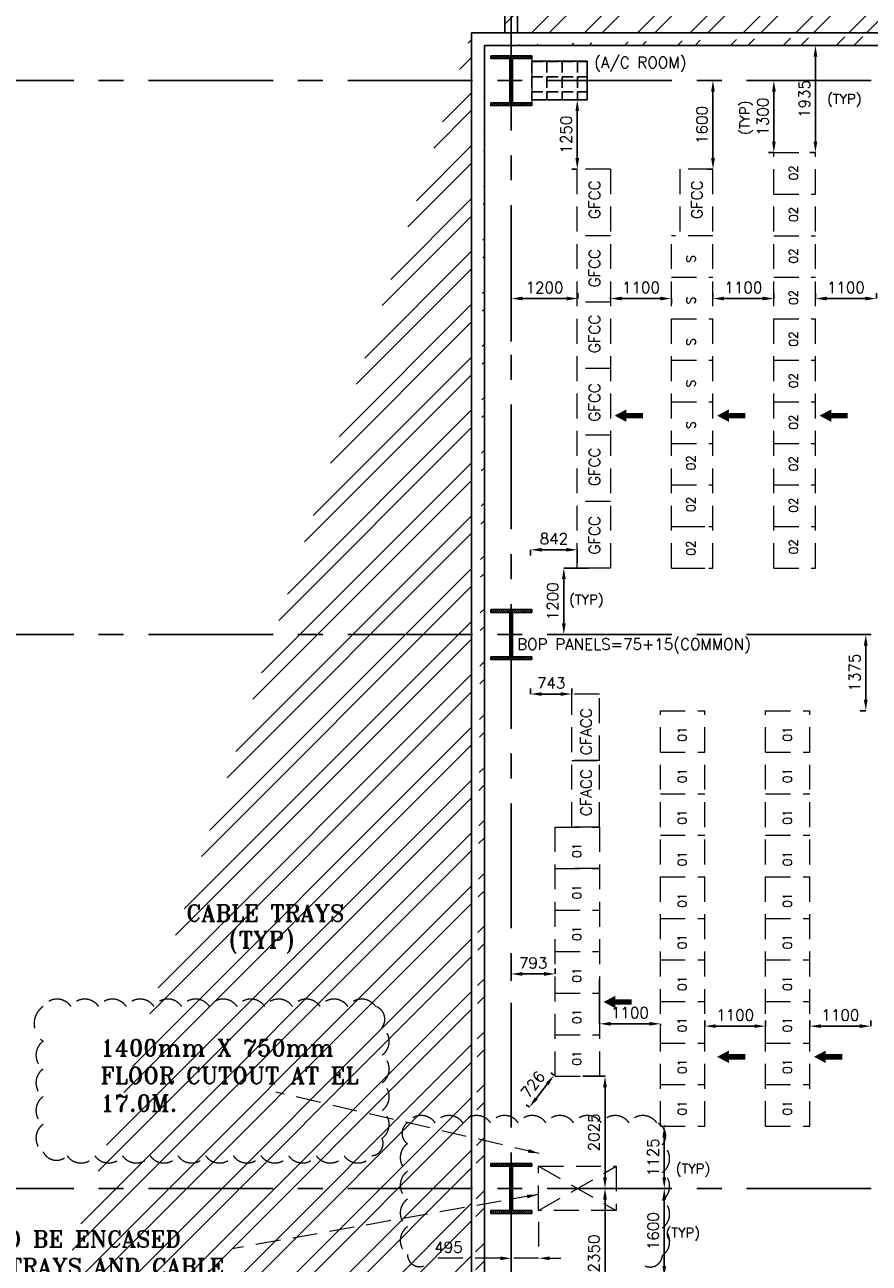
# Model space of a CAD drawing. Header units: inches. Extents: x 0 to 1564127, y -23460 to 23144100.
# Tile 198 of 215: x 1446730 to 1461976, y 301487 to 323845. Entities that reach past the tile are written whole.
import ezdxf

# ---------------------------------------------------------------- set-up
doc = ezdxf.new("R2010")
doc.units = ezdxf.units.IN
doc.header["$LTSCALE"] = 1800
doc.header["$MEASUREMENT"] = 0
doc.linetypes.add('CENTER', pattern=[2, 1.25, -0.25, 0.25, -0.25])
doc.linetypes.add('HIDDEN', pattern=[0.375, 0.25, -0.125])
doc.layers.get('0').update_dxf_attribs({"color": 253, "lineweight": 9})
for name, color, linetype in [('CEN', 2, 'CENTER'), ('COL', 1, 'Continuous'), ('GRID', 251, 'CENTER'), ('PNLDIM', 6, 'Continuous'), ('WALL', 6, 'Continuous'), ('WALLHATCH', 254, 'Continuous')]:
    doc.layers.add(name, color=color, linetype=linetype)
for name, color, linetype, lineweight in [('LAYOUT', 8, 'Continuous', 9), ('PNL', 8, 'HIDDEN', 9), ('PNLTXT', 8, 'Continuous', 9)]:
    doc.layers.add(name, color=color, linetype=linetype, lineweight=lineweight)
doc.styles.add('ROMANS', font='romans.shx')
doc.styles.add('ROMANT', font='romant')
doc.dimstyles.new('STANDARD$0', dxfattribs={"dimtxt": 200, "dimasz": 200, "dimexe": 0, "dimexo": 100, "dimgap": 100, "dimtad": 1, "dimdec": 0, "dimzin": 0, "dimdsep": 46, "dimtxsty": 'ROMANS', "dimcen": 0.09, "dimclrd": 256, "dimclre": 256, "dimclrt": 256, "dimadec": 0, "dimazin": 0, "dimtfac": 1, "dimtdec": 0, "dimtmove": 0, "dimatfit": 3, "dimfxl": 1, "dimtolj": 1, "dimtzin": 0, "dimlwd": -1, "dimlwe": -1, "dimarcsym": 0})
pattern_1 = [(45, (1295337.1, 143111.7), (-477.297, 477.297), []), (45, (1295655.3, 143111.7), (-477.297, 477.297), [])]

# ---------------------------------------------------------------- blocks, each defined once
blk = doc.blocks.new('F-ROW COLUMN')
at = {"layer": 'COL'}
h = blk.add_hatch(dxfattribs=at)
h.set_pattern_fill('ANSI31', color=256, scale=200, angle=180, style=0)
h.set_pattern_definition([(225, (-557328.912, -127499.994), (17.6776695, -17.6776695), [])])
h.paths.add_polyline_path([(370, 450), (0, 450), (0, 400), (22.5, 400), (370, 400)])
h.paths.add_polyline_path([(0, 450), (-370, 450), (-370, 400), (0, 400)])
h.paths.add_polyline_path([(0, 400), (-22.5, 400), (-22.5, 0), (0, 0)])
h.paths.add_polyline_path([(22.5, 400), (0, 400), (0, 0), (22.5, 0)])
h.paths.add_polyline_path([(0, 0), (-22.5, 0), (-22.5, -400), (0, -400)])
h.paths.add_polyline_path([(22.5, 0), (0, 0), (0, -400), (22.5, -400)])
h.paths.add_polyline_path([(0, -400), (-22.5, -400), (-370, -400), (-370, -450), (0, -450)])
h.paths.add_polyline_path([(370, -400), (0, -400), (0, -450), (370, -450)])
at = {"layer": 'CEN'}
for p, q in [((0, -450), (0, 450)), ((191.6, 0), (-191.6, 0))]:
    blk.add_line(p, q, dxfattribs=at)
at = {"layer": 'COL'}
for points in [[(-370, 450), (370, 450), (370, 400), (-370, 400)], [(-22.5, 400), (22.5, 400), (22.5, -400), (-22.5, -400)], [(-370, -400), (370, -400), (370, -450), (-370, -450)]]:
    blk.add_lwpolyline(points, close=True, dxfattribs=at)
blk = doc.blocks.new('*D1796')
at = {"layer": 'Defpoints', "color": 0, "transparency": 16777216}
for p in [(1458206, 303962), (1458276, 302837), (1458413, 302837)]:
    blk.add_point(p, dxfattribs=at)
at = {"layer": 'PNLDIM', "transparency": 16777216}
for p, q in [((1458306, 303962), (1458276, 303962)), ((1458276, 303762), (1458276, 303037)), ((1458313, 302837), (1458276, 302837))]:
    blk.add_line(p, q, dxfattribs=at)
for points in [[(1458242, 303762), (1458309, 303762), (1458276, 303962)], [(1458242, 303037), (1458309, 303037), (1458276, 302837)]]:
    blk.add_solid(points, dxfattribs=at)
at = {"layer": 'PNLDIM', "transparency": 16777216, "insert": (1458076, 303400), "char_height": 200, "attachment_point": 5, "rotation": 90, "style": 'ROMANS'}
blk.add_mtext('\\A1;1125', dxfattribs=at)
blk = doc.blocks.new('*D1797')
at = {"layer": 'Defpoints', "color": 0, "transparency": 16777216}
for p in [(1456306, 306709), (1456306, 306709), (1455513, 306485)]:
    blk.add_point(p, dxfattribs=at)
at = {"layer": 'PNLDIM', "transparency": 16777216}
for p, q in [((1456306, 306809), (1456306, 306709)), ((1455513, 306585), (1455513, 306709)), ((1455713, 306709), (1456106, 306709))]:
    blk.add_line(p, q, dxfattribs=at)
for points in [[(1455713, 306743), (1455713, 306676), (1455513, 306709)], [(1456106, 306743), (1456106, 306676), (1456306, 306709)]]:
    blk.add_solid(points, dxfattribs=at)
at = {"layer": 'PNLDIM', "transparency": 16777216, "insert": (1455909, 306909), "char_height": 200, "attachment_point": 5, "style": 'ROMANS'}
blk.add_mtext('\\A1;793', dxfattribs=at)
blk = doc.blocks.new('*D1798')
at = {"layer": 'Defpoints', "color": 0, "transparency": 16777216}
for p in [(1457106, 306709), (1458206, 305809), (1458206, 305675)]:
    blk.add_point(p, dxfattribs=at)
at = {"layer": 'PNLDIM', "transparency": 16777216}
for p, q in [((1457106, 306609), (1457106, 305809)), ((1457306, 305809), (1458006, 305809)), ((1458206, 305775), (1458206, 305809))]:
    blk.add_line(p, q, dxfattribs=at)
for points in [[(1457306, 305843), (1457306, 305776), (1457106, 305809)], [(1458006, 305843), (1458006, 305776), (1458206, 305809)]]:
    blk.add_solid(points, dxfattribs=at)
at = {"layer": 'PNLDIM', "transparency": 16777216, "insert": (1457656, 306009), "char_height": 200, "attachment_point": 5, "style": 'ROMANS'}
blk.add_mtext('\\A1;1100', dxfattribs=at)
blk = doc.blocks.new('*D1799')
at = {"layer": 'Defpoints', "color": 0, "transparency": 16777216}
for p in [(1459006, 305767), (1460106, 305767), (1460106, 305767)]:
    blk.add_point(p, dxfattribs=at)
at = {"layer": 'PNLDIM', "transparency": 16777216}
for p, q in [((1459006, 305867), (1459006, 305767)), ((1460106, 305867), (1460106, 305767)), ((1459206, 305767), (1459906, 305767))]:
    blk.add_line(p, q, dxfattribs=at)
for points in [[(1459206, 305800), (1459206, 305734), (1459006, 305767)], [(1459906, 305800), (1459906, 305734), (1460106, 305767)]]:
    blk.add_solid(points, dxfattribs=at)
at = {"layer": 'PNLDIM', "transparency": 16777216, "insert": (1459556, 305967), "char_height": 200, "attachment_point": 5, "style": 'ROMANS'}
blk.add_mtext('\\A1;1100', dxfattribs=at)
blk = doc.blocks.new('*D1800')
at = {"layer": 'Defpoints', "color": 0, "transparency": 16777216}
for p in [(1460906, 305767), (1462006, 305767), (1462006, 305767)]:
    blk.add_point(p, dxfattribs=at)
at = {"layer": 'PNLDIM', "transparency": 16777216}
for p, q in [((1460906, 305867), (1460906, 305767)), ((1462006, 305867), (1462006, 305767)), ((1461106, 305767), (1461806, 305767))]:
    blk.add_line(p, q, dxfattribs=at)
for points in [[(1461106, 305800), (1461106, 305734), (1460906, 305767)], [(1461806, 305800), (1461806, 305734), (1462006, 305767)]]:
    blk.add_solid(points, dxfattribs=at)
at = {"layer": 'PNLDIM', "transparency": 16777216, "insert": (1461456, 305967), "char_height": 200, "attachment_point": 5, "style": 'ROMANS'}
blk.add_mtext('\\A1;1100', dxfattribs=at)
blk = doc.blocks.new('*D1803')
at = {"layer": 'Defpoints', "color": 0, "transparency": 16777216}
for p in [(1455513, 318902), (1456713, 318902), (1455513, 318027)]:
    blk.add_point(p, dxfattribs=at)
at = {"layer": 'PNLDIM', "transparency": 16777216}
for p, q in [((1455513, 318127), (1455513, 318902)), ((1456513, 318902), (1455713, 318902)), ((1456713, 319002), (1456713, 318902))]:
    blk.add_line(p, q, dxfattribs=at)
for points in [[(1455713, 318936), (1455713, 318869), (1455513, 318902)], [(1456513, 318936), (1456513, 318869), (1456713, 318902)]]:
    blk.add_solid(points, dxfattribs=at)
at = {"layer": 'PNLDIM', "transparency": 16777216, "insert": (1456113, 319102), "char_height": 200, "attachment_point": 5, "style": 'ROMANS'}
blk.add_mtext('\\A1;1200', dxfattribs=at)
blk = doc.blocks.new('*D1804')
at = {"layer": 'Defpoints', "color": 0, "transparency": 16777216}
for p in [(1457305, 319027), (1458405, 318902), (1458405, 318902)]:
    blk.add_point(p, dxfattribs=at)
at = {"layer": 'PNLDIM', "transparency": 16777216}
for p, q in [((1457305, 318927), (1457305, 318902)), ((1457505, 318902), (1458205, 318902)), ((1458405, 318802), (1458405, 318902))]:
    blk.add_line(p, q, dxfattribs=at)
for points in [[(1457505, 318936), (1457505, 318869), (1457305, 318902)], [(1458205, 318936), (1458205, 318869), (1458405, 318902)]]:
    blk.add_solid(points, dxfattribs=at)
at = {"layer": 'PNLDIM', "transparency": 16777216, "insert": (1457855, 319102), "char_height": 200, "attachment_point": 5, "style": 'ROMANS'}
blk.add_mtext('\\A1;1100', dxfattribs=at)
blk = doc.blocks.new('*D1805')
at = {"layer": 'Defpoints', "color": 0, "transparency": 16777216}
for p in [(1459155, 318902), (1460255, 318902), (1460255, 318902)]:
    blk.add_point(p, dxfattribs=at)
at = {"layer": 'PNLDIM', "transparency": 16777216}
for p, q in [((1459155, 319002), (1459155, 318902)), ((1459355, 318902), (1460055, 318902)), ((1460255, 319002), (1460255, 318902))]:
    blk.add_line(p, q, dxfattribs=at)
for points in [[(1459355, 318936), (1459355, 318869), (1459155, 318902)], [(1460055, 318936), (1460055, 318869), (1460255, 318902)]]:
    blk.add_solid(points, dxfattribs=at)
at = {"layer": 'PNLDIM', "transparency": 16777216, "insert": (1459705, 319102), "char_height": 200, "attachment_point": 5, "style": 'ROMANS'}
blk.add_mtext('\\A1;1100', dxfattribs=at)
blk = doc.blocks.new('*D1806')
at = {"layer": 'Defpoints', "color": 0, "transparency": 16777216}
for p in [(1461005, 318902), (1462105, 318902), (1462105, 318902)]:
    blk.add_point(p, dxfattribs=at)
at = {"layer": 'PNLDIM', "transparency": 16777216}
for p, q in [((1461005, 319002), (1461005, 318902)), ((1461205, 318902), (1461905, 318902)), ((1462105, 319002), (1462105, 318902))]:
    blk.add_line(p, q, dxfattribs=at)
for points in [[(1461205, 318936), (1461205, 318869), (1461005, 318902)], [(1461905, 318936), (1461905, 318869), (1462105, 318902)]]:
    blk.add_solid(points, dxfattribs=at)
at = {"layer": 'PNLDIM', "transparency": 16777216, "insert": (1461555, 319102), "char_height": 200, "attachment_point": 5, "style": 'ROMANS'}
blk.add_mtext('\\A1;1100', dxfattribs=at)
blk = doc.blocks.new('*D1783')
at = {"layer": 'Defpoints', "color": 0, "transparency": 16777216}
for p in [(1456284, 304879), (1456306, 304862), (1455863, 304287)]:
    blk.add_point(p, dxfattribs=at)
at = {"layer": 'PNLDIM', "transparency": 16777216}
for p, q in [((1456227, 304923), (1456284, 304879)), ((1455963, 304462), (1456162, 304720)), ((1455784, 304348), (1455841, 304304))]:
    blk.add_line(p, q, dxfattribs=at)
for points in [[(1456136, 304741), (1456188, 304700), (1456284, 304879)], [(1455937, 304483), (1455990, 304442), (1455841, 304304)]]:
    blk.add_solid(points, dxfattribs=at)
at = {"layer": 'PNLDIM', "transparency": 16777216, "insert": (1455904, 304713), "char_height": 200, "attachment_point": 5, "rotation": 52.3881, "style": 'ROMANS'}
blk.add_mtext('\\A1;726', dxfattribs=at)
blk = doc.blocks.new('*D1784')
at = {"layer": 'Defpoints', "color": 0, "transparency": 16777216}
for p in [(1456462, 314037), (1457008, 314037), (1457108, 312837)]:
    blk.add_point(p, dxfattribs=at)
at = {"layer": 'PNLDIM', "transparency": 16777216}
for p, q in [((1456908, 314037), (1456462, 314037)), ((1456462, 313037), (1456462, 313837)), ((1457008, 312837), (1456462, 312837))]:
    blk.add_line(p, q, dxfattribs=at)
for points in [[(1456429, 313837), (1456496, 313837), (1456462, 314037)], [(1456429, 313037), (1456496, 313037), (1456462, 312837)]]:
    blk.add_solid(points, dxfattribs=at)
at = {"layer": 'PNLDIM', "transparency": 16777216, "insert": (1456262, 313437), "char_height": 200, "attachment_point": 5, "rotation": 90, "style": 'ROMANS'}
blk.add_mtext('\\A1;1200', dxfattribs=at)
blk = doc.blocks.new('*D1785')
at = {"layer": 'Defpoints', "color": 0, "transparency": 16777216}
for p in [(1460255, 322837), (1460355, 322837), (1460255, 321537)]:
    blk.add_point(p, dxfattribs=at)
at = {"layer": 'PNLDIM', "transparency": 16777216}
for p, q in [((1460255, 322837), (1460255, 322837)), ((1460255, 321737), (1460255, 322637)), ((1460155, 321537), (1460255, 321537))]:
    blk.add_line(p, q, dxfattribs=at)
for points in [[(1460222, 322637), (1460289, 322637), (1460255, 322837)], [(1460222, 321737), (1460289, 321737), (1460255, 321537)]]:
    blk.add_solid(points, dxfattribs=at)
at = {"layer": 'PNLDIM', "transparency": 16777216, "insert": (1460055, 322187), "char_height": 200, "attachment_point": 5, "rotation": 90, "style": 'ROMANS'}
blk.add_mtext('\\A1;1300', dxfattribs=at)
blk = doc.blocks.new('*D1786')
at = {"layer": 'Defpoints', "color": 0, "transparency": 16777216}
for p in [(1461005, 323472), (1461105, 323472), (1461005, 321537)]:
    blk.add_point(p, dxfattribs=at)
at = {"layer": 'PNLDIM', "transparency": 16777216}
for p, q in [((1461005, 321737), (1461005, 323272)), ((1460905, 321537), (1461005, 321537))]:
    blk.add_line(p, q, dxfattribs=at)
for points in [[(1460972, 323272), (1461039, 323272), (1461005, 323472)], [(1460972, 321737), (1461039, 321737), (1461005, 321537)]]:
    blk.add_solid(points, dxfattribs=at)
at = {"layer": 'PNLDIM', "transparency": 16777216, "insert": (1460805, 322505), "char_height": 200, "attachment_point": 5, "rotation": 90, "style": 'ROMANS'}
blk.add_mtext('\\A1;1935', dxfattribs=at)
blk = doc.blocks.new('*D1787')
at = {"layer": 'Defpoints', "color": 0, "transparency": 16777216}
for p in [(1457206, 302837), (1457413, 302837), (1457206, 300487)]:
    blk.add_point(p, dxfattribs=at)
at = {"layer": 'PNLDIM', "transparency": 16777216}
for p, q in [((1457313, 302837), (1457206, 302837)), ((1457206, 300687), (1457206, 302637)), ((1457106, 300487), (1457206, 300487))]:
    blk.add_line(p, q, dxfattribs=at)
for points in [[(1457172, 302637), (1457239, 302637), (1457206, 302837)], [(1457172, 300687), (1457239, 300687), (1457206, 300487)]]:
    blk.add_solid(points, dxfattribs=at)
at = {"layer": 'PNLDIM', "transparency": 16777216, "insert": (1457006, 301662), "char_height": 200, "attachment_point": 5, "rotation": 90, "style": 'ROMANS'}
blk.add_mtext('\\A1;2350', dxfattribs=at)
blk = doc.blocks.new('*D1788')
at = {"layer": 'Defpoints', "color": 0, "transparency": 16777216}
for p in [(1458276, 302837), (1458513, 302837), (1458306, 301237)]:
    blk.add_point(p, dxfattribs=at)
at = {"layer": 'PNLDIM', "transparency": 16777216}
for p, q in [((1458413, 302837), (1458276, 302837)), ((1458276, 301437), (1458276, 302637)), ((1458206, 301237), (1458276, 301237))]:
    blk.add_line(p, q, dxfattribs=at)
for points in [[(1458242, 302637), (1458309, 302637), (1458276, 302837)], [(1458242, 301437), (1458309, 301437), (1458276, 301237)]]:
    blk.add_solid(points, dxfattribs=at)
at = {"layer": 'PNLDIM', "transparency": 16777216, "insert": (1458076, 302066), "char_height": 200, "attachment_point": 5, "rotation": 90, "style": 'ROMANS'}
blk.add_mtext('\\A1;1600', dxfattribs=at)
blk = doc.blocks.new('*D1730')
at = {"layer": 'Defpoints', "color": 0, "transparency": 16777216}
for p in [(1456705, 322487), (1456705, 322487), (1456705, 321237)]:
    blk.add_point(p, dxfattribs=at)
at = {"layer": 'PNLDIM', "transparency": 16777216}
for p, q in [((1456605, 322487), (1456705, 322487)), ((1456705, 321437), (1456705, 322287)), ((1456605, 321237), (1456705, 321237))]:
    blk.add_line(p, q, dxfattribs=at)
for points in [[(1456672, 322287), (1456739, 322287), (1456705, 322487)], [(1456672, 321437), (1456739, 321437), (1456705, 321237)]]:
    blk.add_solid(points, dxfattribs=at)
at = {"layer": 'PNLDIM', "transparency": 16777216, "insert": (1456505, 321862), "char_height": 200, "attachment_point": 5, "rotation": 90, "style": 'ROMANS'}
blk.add_mtext('\\A1;1250', dxfattribs=at)
blk = doc.blocks.new('*D1731')
at = {"layer": 'Defpoints', "color": 0, "transparency": 16777216}
for p in [(1455863, 314367), (1455863, 314162), (1456705, 314037)]:
    blk.add_point(p, dxfattribs=at)
at = {"layer": 'PNLDIM', "transparency": 16777216}
for p, q in [((1455863, 314262), (1455863, 314367)), ((1456505, 314367), (1456063, 314367)), ((1456705, 314137), (1456705, 314367))]:
    blk.add_line(p, q, dxfattribs=at)
for points in [[(1456063, 314400), (1456063, 314333), (1455863, 314367)], [(1456505, 314400), (1456505, 314333), (1456705, 314367)]]:
    blk.add_solid(points, dxfattribs=at)
at = {"layer": 'PNLDIM', "transparency": 16777216, "insert": (1456284, 314567), "char_height": 200, "attachment_point": 5, "style": 'ROMANS'}
blk.add_mtext('\\A1;842', dxfattribs=at)
blk = doc.blocks.new('*D1732')
at = {"layer": 'Defpoints', "color": 0, "transparency": 16777216}
for p in [(1455863, 311762), (1455863, 311762), (1456606, 311762)]:
    blk.add_point(p, dxfattribs=at)
at = {"layer": 'PNLDIM', "transparency": 16777216}
for p, q in [((1455863, 311862), (1455863, 311762)), ((1456406, 311762), (1456063, 311762)), ((1456606, 311862), (1456606, 311762))]:
    blk.add_line(p, q, dxfattribs=at)
for points in [[(1456063, 311795), (1456063, 311729), (1455863, 311762)], [(1456406, 311795), (1456406, 311729), (1456606, 311762)]]:
    blk.add_solid(points, dxfattribs=at)
at = {"layer": 'PNLDIM', "transparency": 16777216, "insert": (1456234, 311962), "char_height": 200, "attachment_point": 5, "style": 'ROMANS'}
blk.add_mtext('\\A1;743', dxfattribs=at)
blk = doc.blocks.new('*D1770')
at = {"layer": 'Defpoints', "color": 0, "transparency": 16777216}
for p in [(1461914, 312837), (1461914, 312837), (1461914, 311462)]:
    blk.add_point(p, dxfattribs=at)
at = {"layer": 'PNLDIM', "transparency": 16777216}
for p, q in [((1461814, 312837), (1461914, 312837)), ((1461914, 311662), (1461914, 312637)), ((1461814, 311462), (1461914, 311462))]:
    blk.add_line(p, q, dxfattribs=at)
for points in [[(1461880, 312637), (1461947, 312637), (1461914, 312837)], [(1461880, 311662), (1461947, 311662), (1461914, 311462)]]:
    blk.add_solid(points, dxfattribs=at)
at = {"layer": 'PNLDIM', "transparency": 16777216, "insert": (1461714, 312150), "char_height": 200, "attachment_point": 5, "rotation": 90, "style": 'ROMANS'}
blk.add_mtext('\\A1;1375', dxfattribs=at)
blk = doc.blocks.new('*D1846')
at = {"layer": 'Defpoints', "color": 0, "transparency": 16777216}
for p in [(1459155, 322837), (1459155, 322837), (1459155, 321237)]:
    blk.add_point(p, dxfattribs=at)
at = {"layer": 'PNLDIM', "transparency": 16777216}
for p, q in [((1459055, 322837), (1459155, 322837)), ((1459155, 321437), (1459155, 322637)), ((1459055, 321237), (1459155, 321237))]:
    blk.add_line(p, q, dxfattribs=at)
for points in [[(1459122, 322637), (1459189, 322637), (1459155, 322837)], [(1459122, 321437), (1459189, 321437), (1459155, 321237)]]:
    blk.add_solid(points, dxfattribs=at)
at = {"layer": 'PNLDIM', "transparency": 16777216, "insert": (1458955, 322037), "char_height": 200, "attachment_point": 5, "rotation": 90, "style": 'ROMANS'}
blk.add_mtext('\\A1;1600', dxfattribs=at)
blk = doc.blocks.new('*D1851')
at = {"layer": 'Defpoints', "color": 0, "transparency": 16777216}
for p in [(1456706, 304862), (1456706, 302837), (1457206, 302837)]:
    blk.add_point(p, dxfattribs=at)
at = {"layer": 'PNLDIM', "transparency": 16777216}
for p, q in [((1456806, 304862), (1457206, 304862)), ((1457206, 304662), (1457206, 303037)), ((1456806, 302837), (1457206, 302837))]:
    blk.add_line(p, q, dxfattribs=at)
for points in [[(1457172, 304662), (1457239, 304662), (1457206, 304862)], [(1457172, 303037), (1457239, 303037), (1457206, 302837)]]:
    blk.add_solid(points, dxfattribs=at)
at = {"layer": 'PNLDIM', "transparency": 16777216, "insert": (1457006, 303850), "char_height": 200, "attachment_point": 5, "rotation": 90, "style": 'ROMANS'}
blk.add_mtext('\\A1;2025', dxfattribs=at)
blk = doc.blocks.new('*D1853')
at = {"layer": 'Defpoints', "color": 0, "transparency": 16777216}
for p in [(1456008, 302337), (1455513, 302036), (1456008, 301576)]:
    blk.add_point(p, dxfattribs=at)
at = {"layer": 'PNL', "transparency": 16777216}
for p, q in [((1456008, 302237), (1456008, 301576)), ((1455513, 301936), (1455513, 301576)), ((1455313, 301576), (1454023, 301576)), ((1456008, 301576), (1455513, 301576)), ((1456208, 301576), (1456408, 301576))]:
    blk.add_line(p, q, dxfattribs=at)
for points in [[(1455313, 301609), (1455313, 301542), (1455513, 301576)], [(1456208, 301609), (1456208, 301542), (1456008, 301576)]]:
    blk.add_solid(points, dxfattribs=at)
at = {"layer": 'PNL', "transparency": 16777216, "insert": (1454380, 301776), "char_height": 200, "attachment_point": 5, "style": 'ROMANS'}
blk.add_mtext('\\A1;495', dxfattribs=at)

msp = doc.modelspace()

# ---------------------------------------------------------------- hatches: boundary and pattern name
h = msp.add_hatch()
h.set_pattern_fill('ANSI32', color=256, scale=1800, style=0)
h.set_pattern_definition(pattern_1)
edge = h.paths.add_edge_path()
edge.add_line((1455627.82, 326872.04), (1464642.82, 326872.04))
edge.add_line((1455627.82, 327102.04), (1464669.63, 327102.04))
edge.add_line((1455627.82, 326872.04), (1455627.82, 323702.04))
edge.add_line((1455397.82, 326872.04), (1455397.82, 323702.04))
edge.add_line((1455259.14, 323702.04), (1464669.63, 323702.04))
edge.add_line((1455027.82, 323472.04), (1464642.82, 323472.04))
h = msp.add_hatch()
h.set_pattern_fill('ANSI32', color=256, scale=1800, style=0)
h.set_pattern_definition(pattern_1)
edge = h.paths.add_edge_path()
edge.add_line((1444297.82, 291702.04), (1454797.82, 291702.04))
edge.add_line((1444527.82, 291472.04), (1455027.82, 291472.04))
edge.add_line((1455027.82, 291472.04), (1455027.82, 323472.04))
edge.add_line((1454797.82, 291702.04), (1454797.82, 323702.04))
at = {"layer": 'WALLHATCH'}
h = msp.add_hatch(dxfattribs=at)
h.set_pattern_fill('ANGLE', color=30, scale=1000, angle=-90)
h.set_pattern_definition([(270, (620432.84, -127542.74), (275, -5e-14), [200, -75]), (360, (620432.84, -127542.74), (7e-14, 275), [200, -75])])
h.paths.add_polyline_path([(1456882.82, 322487.04), (1456882.82, 323187.04), (1455882.82, 323187.04), (1455882.82, 322487.04)])

# ---------------------------------------------------------------- linework, layer by layer
at = {"layer": 'GRID'}
for p, q in [((1455512.82, 278737.04), (1455512.82, 325334.7)), ((1480012.82, 322837.04), (1439712.82, 322837.04)), ((1480012.82, 312837.04), (1439712.82, 312837.04)), ((1480012.82, 302837.04), (1439712.82, 302837.04))]:
    msp.add_line(p, q, dxfattribs=at)
at = {"layer": 'GRID', "color": 4}
msp.add_line((1456882.82, 322487.04), (1456882.82, 323187.04), dxfattribs=at)
at = {"layer": 'LAYOUT', "color": 7}
msp.add_line((1455882.82, 323237.04), (1455882.82, 322437.04), dxfattribs=at)
at = {"layer": 'PNL', "color": 2}
for p, q in [((1460255.32, 314037.04), (1460255.32, 321537.04)), ((1460255.32, 321537.04), (1461005.32, 321537.04)), ((1461005.32, 314037.04), (1461005.32, 321537.04)), ((1456705.32, 314037.04), (1456705.32, 321237.04)), ((1457305.32, 321237.04), (1456705.32, 321237.04)), ((1457305.32, 321237.04), (1457305.32, 314037.04)), ((1459155.32, 321237.04), (1458555.32, 321237.04)), ((1459155.32, 314037.04), (1459155.32, 321237.04)), ((1460255.32, 320787.04), (1461005.32, 320787.04)), ((1457305.32, 320037.04), (1456705.32, 320037.04)), ((1458405.32, 314037.04), (1458405.32, 320037.04)), ((1459155.32, 320037.04), (1458405.32, 320037.04)), ((1460255.32, 320037.04), (1461005.32, 320037.04)), ((1458405.32, 319287.04), (1459155.32, 319287.04)), ((1460255.32, 319287.04), (1461005.32, 319287.04)), ((1457305.32, 318837.04), (1456705.32, 318837.04)), ((1458405.32, 318537.04), (1459155.32, 318537.04)), ((1460255.32, 318537.04), (1461005.32, 318537.04)), ((1458405.32, 317787.04), (1459155.32, 317787.04)), ((1460255.32, 317787.04), (1461005.32, 317787.04)), ((1457305.32, 317637.04), (1456705.32, 317637.04)), ((1458405.32, 317037.04), (1459155.32, 317037.04)), ((1460255.32, 317037.04), (1461005.32, 317037.04)), ((1457305.32, 316437.04), (1456705.32, 316437.04)), ((1458405.32, 316287.04), (1459155.32, 316287.04)), ((1460255.32, 316287.04), (1461005.32, 316287.04)), ((1458405.32, 315537.04), (1459155.32, 315537.04)), ((1460255.32, 315537.04), (1461005.32, 315537.04)), ((1457305.32, 315237.04), (1456705.32, 315237.04)), ((1458405.32, 314787.04), (1459155.32, 314787.04)), ((1458555.32, 314787.04), (1459155.32, 314787.04)), ((1460255.32, 314787.04), (1461005.32, 314787.04)), ((1457305.32, 314037.04), (1456705.32, 314037.04)), ((1458405.32, 314037.04), (1459155.32, 314037.04)), ((1458555.32, 314037.04), (1459155.32, 314037.04)), ((1460255.32, 314037.04), (1461005.32, 314037.04)), ((1456605.82, 309362.04), (1456605.82, 311762.04)), ((1457105.82, 311762.04), (1456605.82, 311762.04)), ((1457105.82, 310562.04), (1457105.82, 311762.04)), ((1458205.82, 303962.04), (1458205.82, 311462.04)), ((1458205.82, 311462.04), (1459005.82, 311462.04)), ((1459005.82, 303962.04), (1459005.82, 311462.04)), ((1460105.82, 303962.04), (1460105.82, 311462.04)), ((1460105.82, 311462.04), (1460905.82, 311462.04)), ((1460905.82, 303962.04), (1460905.82, 311462.04)), ((1457105.82, 310562.04), (1456605.82, 310562.04)), ((1456605.82, 310562.04), (1457105.82, 310562.04)), ((1457105.82, 310562.04), (1456605.82, 310562.04)), ((1457105.82, 309362.04), (1457105.82, 310562.04)), ((1458205.82, 310712.04), (1459005.82, 310712.04)), ((1460105.82, 310712.04), (1460905.82, 310712.04)), ((1458205.82, 309962.04), (1459005.82, 309962.04)), ((1460105.82, 309962.04), (1460905.82, 309962.04)), ((1456305.82, 304862.04), (1456305.82, 309362.04)), ((1456305.82, 309362.04), (1457105.82, 309362.04)), ((1457105.82, 309362.04), (1456505.82, 309362.04)), ((1457105.82, 309362.04), (1457105.82, 304862.04)), ((1458205.82, 309212.04), (1459005.82, 309212.04)), ((1460105.82, 309212.04), (1460905.82, 309212.04)), ((1456305.82, 308612.04), (1457105.82, 308612.04)), ((1457105.82, 308612.04), (1456505.82, 308612.04)), ((1458205.82, 308462.04), (1459005.82, 308462.04)), ((1460105.82, 308462.04), (1460905.82, 308462.04)), ((1456305.82, 307862.04), (1457105.82, 307862.04)), ((1458205.82, 307712.04), (1459005.82, 307712.04)), ((1460105.82, 307712.04), (1460905.82, 307712.04)), ((1456305.82, 307112.04), (1457105.82, 307112.04)), ((1458205.82, 306962.04), (1459005.82, 306962.04)), ((1460105.82, 306962.04), (1460905.82, 306962.04)), ((1456305.82, 306362.04), (1457105.82, 306362.04)), ((1458205.82, 306212.04), (1459005.82, 306212.04)), ((1460105.82, 306212.04), (1460905.82, 306212.04)), ((1456305.82, 305612.04), (1457105.82, 305612.04)), ((1458205.82, 305462.04), (1459005.82, 305462.04)), ((1460105.82, 305462.04), (1460905.82, 305462.04)), ((1456305.82, 304862.04), (1457105.82, 304862.04)), ((1458205.82, 304712.04), (1459005.82, 304712.04)), ((1460105.82, 304712.04), (1460905.82, 304712.04)), ((1458205.82, 303962.04), (1459005.82, 303962.04)), ((1460105.82, 303962.04), (1460905.82, 303962.04))]:
    msp.add_line(p, q, dxfattribs=at)
at = {"layer": 'PNL', "color": 60}
for p, q in [((1458555.32, 321237.04), (1458555.32, 320037.04)), ((1456007.82, 302437.04), (1457407.82, 303237.04)), ((1456007.82, 303237.04), (1457407.82, 302437.04))]:
    msp.add_line(p, q, dxfattribs=at)
at = {"layer": 'PNL', "color": 7}
for points in [[(1457378.91, 316788.3, 0, 225, 0), (1457592.26, 316788.3, 225, 225, 0)], [(1459228.91, 316788.3, 0, 225, 0), (1459442.26, 316788.3, 225, 225, 0)], [(1461078.91, 316788.3, 0, 225, 0), (1461292.26, 316788.3, 225, 225, 0)], [(1457179.41, 306203.51, 0, 225, 0), (1457392.76, 306203.51, 225, 225, 0)], [(1459229.41, 305213.3, 0, 225, 0), (1459442.76, 305213.3, 225, 225, 0)], [(1460979.41, 305213.3, 0, 225, 0), (1461192.76, 305213.3, 225, 225, 0)]]:
    msp.add_lwpolyline(points, format="xyseb", dxfattribs=at)
at = {"layer": 'PNL', "color": 7, "const_width": 100}
for points in [[(1457592.26, 316788.3), (1457889.37, 316788.3)], [(1459442.26, 316788.3), (1459739.37, 316788.3)], [(1461292.26, 316788.3), (1461589.37, 316788.3)], [(1457392.76, 306203.51), (1457689.87, 306203.51)], [(1459442.76, 305213.3), (1459739.87, 305213.3)], [(1461192.76, 305213.3), (1461489.87, 305213.3)]]:
    msp.add_lwpolyline(points, dxfattribs=at)
at = {"layer": 'PNL', "color": 60}
msp.add_lwpolyline([(1447062.01, 306124.32, -0.52056705), (1447562.01, 306124.32, -0.52056705), (1448062.01, 306124.32, -0.52056705), (1448562.01, 306124.32, -0.52056705), (1449062.01, 306124.32, -0.52056705), (1449562.01, 306124.32, -0.52056705), (1450062.01, 306124.32, -0.52056705), (1450562.01, 306124.32, -0.52056705), (1451062.01, 306124.32, -0.52056705), (1451562.01, 306124.32, -0.52056705), (1452062.01, 306124.32, -0.52056705), (1452562.01, 306124.32, -0.52056705), (1453062.01, 306124.32, -0.52056705), (1453179.66, 305741.97, -0.52056705), (1453179.66, 305241.97, -0.52056705), (1453179.66, 304741.97, -0.52056705), (1453179.66, 304241.97, -0.52056705), (1453179.66, 303741.97, -0.52056705), (1452994.36, 303427.27, -0.52056705), (1452494.36, 303427.27, -0.52056705), (1451994.36, 303427.27, -0.52056705), (1451494.36, 303427.27, -0.52056705), (1450994.36, 303427.27, -0.52056705), (1450494.36, 303427.27, -0.52056705), (1449994.36, 303427.27, -0.52056705), (1449494.36, 303427.27, -0.52056705), (1448994.36, 303427.27, -0.52056705), (1448494.36, 303427.27, -0.52056705), (1447994.36, 303427.27, -0.52056705), (1447494.36, 303427.27, -0.52056705), (1447062.01, 303494.92, -0.52056705), (1447062.01, 303994.92, -0.52056705), (1447062.01, 304494.92, -0.52056705), (1447062.01, 304994.92, -0.52056705), (1447062.01, 305494.92, -0.52056705)], format="xyb", close=True, dxfattribs=at)
msp.add_lwpolyline([(1453931.37, 301437.04, -0.52056705), (1453638.94, 301644.61, -0.52056705), (1453638.94, 302144.61, -0.52056705), (1453638.94, 302644.61, -0.52056705), (1453638.94, 303144.61, -0.52056705), (1453638.94, 303644.61, -0.52056705), (1453638.94, 304022.72, -0.52056705), (1454138.94, 304022.72, -0.52056705), (1454638.94, 304022.72, -0.52056705), (1455138.94, 304022.72, -0.52056705), (1455638.94, 304022.72, -0.52056705), (1456138.94, 304022.72, -0.52056705), (1456638.94, 304022.72, -0.52056705), (1457138.94, 304022.72, -0.52056705), (1457638.94, 304022.72, -0.52056705), (1458138.94, 304022.72, -0.52056705), (1458242.31, 303626.1, -0.52056705), (1458242.31, 303126.1, -0.52056705), (1458242.31, 302626.1, -0.52056705), (1458242.31, 302126.1, -0.52056705), (1458242.31, 301626.1, -0.52056705), (1457931.37, 301437.04, -0.52056705)], format="xyb", dxfattribs=at)
msp.add_lwpolyline([(1456007.82, 302437.04), (1456007.82, 303237.04), (1457407.82, 303237.04), (1457407.82, 302437.04)], close=True, dxfattribs=at)
at = {"layer": 'WALL'}
for p, q in [((1455397.82, 326872.04), (1455397.82, 323702.04)), ((1455627.82, 326872.04), (1455627.82, 323702.04)), ((1454797.82, 291702.04), (1454797.82, 323702.04)), ((1454797.82, 323702.04), (1464669.63, 323702.04)), ((1455027.82, 291472.04), (1455027.82, 323472.04)), ((1455027.82, 323472.04), (1464642.82, 323472.04))]:
    msp.add_line(p, q, dxfattribs=at)
at = {"layer": 'WALLHATCH', "color": 4}
for p, q in [((1455882.82, 323187.04), (1456882.82, 323187.04)), ((1455882.82, 322487.04), (1456882.82, 322487.04))]:
    msp.add_line(p, q, dxfattribs=at)

# ---------------------------------------------------------------- block references
for p in [(1455512.82, 322837.04), (1455512.82, 312837.04), (1455512.82, 302837.04)]:
    msp.add_blockref('F-ROW COLUMN', p)

# ---------------------------------------------------------------- texts
at = {"layer": 'LAYOUT', "color": 7, "style": 'ROMANT'}
for s, p in [('CABLE TRAYS', (1449646.02, 307658.92)), ('(TYP)', (1450414.66, 307177.54))]:
    msp.add_text(s, height=300, dxfattribs=at).set_placement(p)
at = {"layer": 'LAYOUT', "color": 7, "char_height": 300, "attachment_point": 1, "style": 'ROMANT'}
for s, insert, width in [('1400mm X 750mm FLOOR CUTOUT AT EL 17.0M.', (1448096.67, 305527.32), 5076.2552), ('WALL TO BE ENCASED AFTER TRAYS AND CABLE ERECTION.', (1444895.49, 302073.83), 6288.6479)]:
    msp.add_mtext(s, dxfattribs=dict(at, insert=insert, width=width))
at = {"layer": 'PNL', "lineweight": 25, "style": 'ROMANT'}
for s, p in [('(A/C ROOM)', (1457011.23, 323064.35)), ('BOP PANELS=75+15(COMMON)', (1455620.23, 312562.4))]:
    msp.add_text(s, height=200, dxfattribs=at).set_placement(p)
at = {"layer": 'PNLDIM', "color": 4, "lineweight": 25, "style": 'ROMANS'}
msp.add_text('(TYP)', height=175, rotation=90, dxfattribs=at).set_placement((1459817.29, 321856.84))
for p in [(1461214.5, 322419.71), (1456557.28, 313381.04), (1458482.64, 303106), (1458297.47, 301948.32)]:
    msp.add_text('(TYP)', height=175, dxfattribs=at).set_placement(p)
at = {"layer": 'PNLTXT', "color": 2, "style": 'ROMANS'}
for s, p in [('02', (1460688.02, 321034.83)), ('02', (1460688.02, 320284.83)), ('02', (1460688.02, 319534.83)), ('S', (1458838.02, 319550.17)), ('S', (1458838.02, 318800.17)), ('02', (1460688.02, 318784.83)), ('S', (1458838.02, 318050.17)), ('02', (1460688.02, 318034.83)), ('02', (1460688.02, 317284.83)), ('S', (1458838.02, 317300.17)), ('S', (1458838.02, 316550.17)), ('02', (1460688.02, 316534.83)), ('02', (1458838.02, 315800.17)), ('02', (1460688.02, 315784.83)), ('02', (1458838.02, 315050.17)), ('02', (1460688.02, 315034.83)), ('02', (1458838.02, 314259.69)), ('02', (1460688.02, 314284.83)), ('01', (1458678.07, 310903.79)), ('01', (1460578.07, 310903.79)), ('01', (1458678.07, 310153.79)), ('01', (1460578.07, 310153.79)), ('01', (1458678.07, 309403.79)), ('01', (1460578.07, 309403.79)), ('01', (1456778.07, 308803.79)), ('01', (1458678.07, 308653.79)), ('01', (1460578.07, 308653.79)), ('01', (1456778.07, 308053.79)), ('01', (1458678.07, 307903.79)), ('01', (1460578.07, 307903.79)), ('01', (1456778.07, 307303.79)), ('01', (1458678.07, 307153.79)), ('01', (1460578.07, 307153.79)), ('01', (1456778.07, 306553.79)), ('01', (1458678.07, 306403.79)), ('01', (1460578.07, 306403.79)), ('01', (1456778.07, 305803.79)), ('01', (1458678.07, 305653.79)), ('01', (1460578.07, 305653.79)), ('01', (1456778.07, 305053.79)), ('01', (1458678.07, 304903.79)), ('01', (1460578.07, 304903.79)), ('01', (1458678.07, 304153.79)), ('01', (1460578.07, 304153.79))]:
    msp.add_text(s, height=160, rotation=90, dxfattribs=at).set_placement(p)
at = {"layer": 'PNLTXT', "color": 2, "ltscale": 1000, "char_height": 200, "width": 511.8783, "attachment_point": 7, "rotation": 90, "style": 'ROMANS'}
for s, insert in [('GFCC', (1457116.41, 320340.25)), ('GFCC', (1458966.41, 320340.25)), ('GFCC', (1457116.41, 319103.7)), ('GFCC', (1457116.41, 317917.61)), ('GFCC', (1457116.41, 316681.06)), ('GFCC', (1457116.41, 315517.61)), ('GFCC', (1457116.41, 314281.06)), ('CFACC', (1456963.08, 310658.76)), ('CFACC', (1456963.08, 309558.76))]:
    msp.add_mtext(s, dxfattribs=dict(at, insert=insert))

# ---------------------------------------------------------------- dimensions: what is measured, and where the dimension line sits
at = {"layer": 'PNL', "color": 60}
dim = msp.add_linear_dim(base=(1456007.82, 301575.53), p1=(1455512.82, 302035.87), p2=(1456007.82, 302337.04), dimstyle='STANDARD$0', override={"dimfxl": 0.5, "dimarcsym": 2}, dxfattribs=at)
dim.commit()
dim.dimension.update_dxf_attribs({"geometry": '*D1853', "text_midpoint": (1454379.75, 301575.53), "dimtype": 160})
at = {"layer": 'PNLDIM', "color": 7}
for base, p1, p2, picture, middle in [((1461005.32, 323472.04), (1461005.32, 321537.04), (1461105.32, 323472.04), '*D1786', (1460805.32, 322504.54)), ((1459155.32, 322837.04), (1459155.32, 321237.04), (1459155.32, 322837.04), '*D1846', (1458955.32, 322037.04)), ((1456705.32, 322487.04), (1456705.32, 321237.04), (1456705.32, 322487.04), '*D1730', (1456505.32, 321862.04)), ((1456462.2, 314037.04), (1457108.31, 312837.04), (1457008.31, 314037.04), '*D1784', (1456262.2, 313437.04)), ((1457205.82, 302837.04), (1457205.82, 300487.04), (1457412.82, 302837.04), '*D1787', (1457005.82, 301662.04))]:
    dim = msp.add_linear_dim(base=base, p1=p1, p2=p2, angle=90, dimstyle='STANDARD$0', override={"dimfxl": 0.5, "dimarcsym": 2}, dxfattribs=at)
    dim.commit()
    dim.dimension.update_dxf_attribs({"geometry": picture, "text_midpoint": middle})
for base, p1, p2, picture, middle in [((1460255.32, 322837.04), (1460255.32, 321537.04), (1460355.32, 322837.04), '*D1785', (1460255.32, 322187.04)), ((1461913.82, 312837.04), (1461913.82, 311462.04), (1461913.82, 312837.04), '*D1770', (1461913.82, 312149.54)), ((1458275.64, 302837.04), (1458205.82, 303962.04), (1458412.82, 302837.04), '*D1796', (1458275.64, 303399.54)), ((1458275.64, 302837.04), (1458305.82, 301237.04), (1458512.82, 302837.04), '*D1788', (1458275.64, 302065.56))]:
    dim = msp.add_linear_dim(base=base, p1=p1, p2=p2, angle=90, dimstyle='STANDARD$0', override={"dimfxl": 0.5, "dimarcsym": 2}, dxfattribs=at)
    dim.commit()
    dim.dimension.update_dxf_attribs({"geometry": picture, "text_midpoint": middle, "dimtype": 160})
for base, p1, p2, picture, middle in [((1455512.82, 318902.38), (1456712.82, 318902.38), (1455512.82, 318027.38), '*D1803', (1456112.82, 319102.38)), ((1458405.32, 318902.38), (1457305.32, 319027.38), (1458405.32, 318902.38), '*D1804', (1457855.32, 319102.38)), ((1460255.32, 318902.38), (1459155.32, 318902.38), (1460255.32, 318902.38), '*D1805', (1459705.32, 319102.38)), ((1462105.32, 318902.38), (1461005.32, 318902.38), (1462105.32, 318902.38), '*D1806', (1461555.32, 319102.38)), ((1455862.82450127, 314366.56299207), (1456705.32450127, 314037.04144456), (1455862.82450127, 314162.04144456), '*D1731', (1456284.07450127, 314566.56299207)), ((1455862.82, 311762.04), (1456605.82, 311762.04), (1455862.82, 311762.04), '*D1732', (1456234.32, 311962.04)), ((1456305.82, 306709.39), (1455512.82, 306485.04), (1456305.82, 306709.39), '*D1797', (1455909.32, 306909.39)), ((1458205.82, 305809.39), (1457105.82, 306709.39), (1458205.82, 305675.43), '*D1798', (1457655.82, 306009.39)), ((1460105.82, 305767.16), (1459005.82, 305767.16), (1460105.82, 305767.16), '*D1799', (1459555.82, 305967.16)), ((1462005.82, 305767.16), (1460905.82, 305767.16), (1462005.82, 305767.16), '*D1800', (1461455.82, 305967.16))]:
    dim = msp.add_linear_dim(base=base, p1=p1, p2=p2, dimstyle='STANDARD$0', override={"dimfxl": 0.5, "dimarcsym": 2}, dxfattribs=at)
    dim.commit()
    dim.dimension.update_dxf_attribs({"geometry": picture, "text_midpoint": middle})
dim = msp.add_aligned_dim(p1=(1455862.82, 304287.04), p2=(1456305.82, 304862.04), distance=27.37, dimstyle='STANDARD$0', override={"dimfxl": 0.5, "dimarcsym": 2}, dxfattribs=at)
dim.commit()
dim.dimension.update_dxf_attribs({"geometry": '*D1783', "text_midpoint": (1455904.21, 304713.31)})
at = {"layer": 'PNLDIM', "color": 60}
dim = msp.add_linear_dim(base=(1457205.82, 302837.04), p1=(1456705.82, 304862.04), p2=(1456705.82, 302837.04), angle=90, dimstyle='STANDARD$0', override={"dimfxl": 0.5, "dimarcsym": 2}, dxfattribs=at)
dim.commit()
dim.dimension.update_dxf_attribs({"geometry": '*D1851', "text_midpoint": (1457005.82, 303849.54)})

# ---------------------------------------------------------------- leaders
at = {"layer": 'PNL', "color": 60}
for points in [[(1456015.17, 303469.65), (1451262.71, 304575.8)], [(1455997.82, 302725.59), (1450476.55, 301748.98)]]:
    msp.add_leader(points, dimstyle='STANDARD$0', override={"dimgap": 100, "dimtad": 0, "dimfxl": 0.5, "dimarcsym": 2}, dxfattribs=at)

doc.saveas('drawing.dxf')
